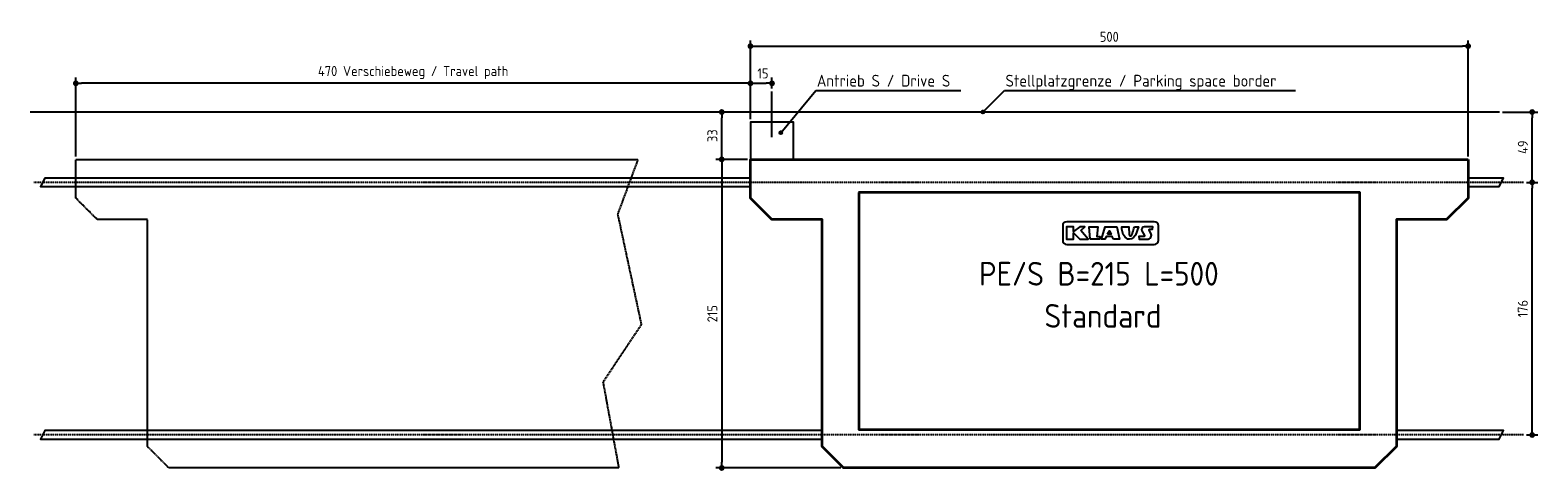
# Model space of a CAD drawing. Header units: millimetres. Extents: x -5168 to 5336, y -2500 to 570.
import ezdxf

# ---------------------------------------------------------------- set-up
doc = ezdxf.new("R2010")
doc.units = ezdxf.units.MM
doc.linetypes.add('GEN3', pattern=[6.25, 5, -1.25])
doc.linetypes.add('GEN7', pattern=[15, 10, -2.5, 0, -2.5])
for name, color, linetype in [('3', 6, 'GEN3'), ('4', 3, 'Continuous'), ('5', 3, 'Continuous'), ('7', 4, 'GEN7')]:
    doc.layers.add(name, color=color, linetype=linetype)
doc.layers.add('Sichtbare Kanten(DIN)', color=7, linetype='Continuous', lineweight=35)
doc.styles.get("Standard").update_dxf_attribs({"font": 'ISOCP.SHX'})
doc.dimstyles.new('GEN-ISO$0', dxfattribs={"dimscale": 20, "dimtxt": 3.5, "dimasz": 2, "dimexe": 2, "dimexo": 1, "dimgap": 1.5, "dimtad": 1, "dimdec": 1, "dimlfac": 0.1, "dimdsep": 46, "dimtxsty": 'Standard', "dimblk": 'PUNKT', "dimcen": 2, "dimclrd": 256, "dimclre": 256, "dimclrt": 2, "dimadec": 0, "dimazin": 0, "dimtp": 0.1, "dimtm": 0.1, "dimtfac": 0.71, "dimtdec": 1, "dimtmove": 2, "dimatfit": 3, "dimldrblk": 'PUNKT', "dimfxl": 1, "dimtolj": 1, "dimarcsym": 0})

# ---------------------------------------------------------------- blocks, each defined once
blk = doc.blocks.new('PUNKT')
at = {"layer": '4', "color": 0, "linetype": 'ByBlock'}
blk.add_line((-0.5, 0), (-1, 0), dxfattribs=at)
at = {"layer": '4', "color": 0, "linetype": 'ByBlock', "const_width": 0.5}
blk.add_lwpolyline([(-0.25, 0, 1), (0.25, 0, 1)], format="xyb", close=True, dxfattribs=at)
blk = doc.blocks.new('*D3')
at = {"layer": '5', "lineweight": -2, "transparency": 16777216}
for p, q in [((5256, -490), (5336, -490)), ((5296, -2210), (5296, -530)), ((5256, -2250), (5336, -2250))]:
    blk.add_line(p, q, dxfattribs=at)
at = {"layer": 'DEFPOINTS', "color": 0, "transparency": 16777216}
for p in [(5236, -490), (5296, -490), (5236, -2250)]:
    blk.add_point(p, dxfattribs=at)
at = {"layer": '5', "lineweight": -2, "transparency": 16777216, "xscale": 40, "yscale": 40, "zscale": 40}
for p, rotation in [((5296, -490), 90), ((5296, -2250), 270)]:
    blk.add_blockref('PUNKT', p, dxfattribs=dict(at, rotation=rotation))
at = {"layer": '5', "color": 2, "transparency": 16777216, "insert": (5231, -1370), "char_height": 70, "attachment_point": 5, "rotation": 90}
blk.add_mtext('\\A1;176', dxfattribs=at)
blk = doc.blocks.new('*D4')
at = {"layer": '5', "lineweight": -2, "transparency": 16777216}
for p, q in [((-170, -330), (-390, -330)), ((-350, -370), (-350, -2440)), ((479, -2480), (-390, -2480))]:
    blk.add_line(p, q, dxfattribs=at)
at = {"layer": 'DEFPOINTS', "color": 0, "transparency": 16777216}
for p in [(-150, -330), (-350, -2480), (499, -2480)]:
    blk.add_point(p, dxfattribs=at)
at = {"layer": '5', "lineweight": -2, "transparency": 16777216, "xscale": 40, "yscale": 40, "zscale": 40}
for p, rotation in [((-350, -330), 90), ((-350, -2480), 270)]:
    blk.add_blockref('PUNKT', p, dxfattribs=dict(at, rotation=rotation))
at = {"layer": '5', "color": 2, "transparency": 16777216, "insert": (-415, -1405), "char_height": 70, "attachment_point": 5, "rotation": 90}
blk.add_mtext('\\A1;215', dxfattribs=at)
blk = doc.blocks.new('*D5')
at = {"layer": '5', "lineweight": -2, "transparency": 16777216}
for p, q in [((5089, 0), (5336, 0)), ((5296, -450), (5296, -40)), ((5256, -490), (5336, -490))]:
    blk.add_line(p, q, dxfattribs=at)
at = {"layer": 'DEFPOINTS', "color": 0, "transparency": 16777216}
for p in [(5069, 0), (5296, 0), (5236, -490)]:
    blk.add_point(p, dxfattribs=at)
at = {"layer": '5', "lineweight": -2, "transparency": 16777216, "xscale": 40, "yscale": 40, "zscale": 40}
for p, rotation in [((5296, 0), 90), ((5296, -490), 270)]:
    blk.add_blockref('PUNKT', p, dxfattribs=dict(at, rotation=rotation))
at = {"layer": '5', "color": 2, "transparency": 16777216, "insert": (5231, -245), "char_height": 70, "attachment_point": 5, "rotation": 90}
blk.add_mtext('\\A1;49', dxfattribs=at)
blk = doc.blocks.new('*D6')
at = {"layer": '5', "lineweight": -2, "transparency": 16777216}
for p, q in [((-20, 0), (-390, 0)), ((-350, -290), (-350, -40)), ((-170, -330), (-390, -330))]:
    blk.add_line(p, q, dxfattribs=at)
at = {"layer": 'DEFPOINTS', "color": 0, "transparency": 16777216}
for p in [(-350, 0), (0, 0), (-150, -330)]:
    blk.add_point(p, dxfattribs=at)
at = {"layer": '5', "lineweight": -2, "transparency": 16777216, "xscale": 40, "yscale": 40, "zscale": 40}
for p, rotation in [((-350, 0), 90), ((-350, -330), 270)]:
    blk.add_blockref('PUNKT', p, dxfattribs=dict(at, rotation=rotation))
at = {"layer": '5', "color": 2, "transparency": 16777216, "insert": (-415, -165), "char_height": 70, "attachment_point": 5, "rotation": 90}
blk.add_mtext('\\A1;33', dxfattribs=at)
blk = doc.blocks.new('*D7')
at = {"layer": '5', "lineweight": -2, "transparency": 16777216}
for p, q in [((-150, -50), (-150, 240)), ((0, 164), (0, 240)), ((-110, 200), (-40, 200))]:
    blk.add_line(p, q, dxfattribs=at)
at = {"layer": 'DEFPOINTS', "color": 0, "transparency": 16777216}
for p in [(0, 200), (0, 144), (-150, -70)]:
    blk.add_point(p, dxfattribs=at)
at = {"layer": '5', "lineweight": -2, "transparency": 16777216, "xscale": 40, "yscale": 40, "zscale": 40, "rotation": 180}
blk.add_blockref('PUNKT', (-150, 200), dxfattribs=at)
at = {"layer": '5', "lineweight": -2, "transparency": 16777216, "xscale": 40, "yscale": 40, "zscale": 40}
blk.add_blockref('PUNKT', (0, 200), dxfattribs=at)
at = {"layer": '5', "color": 2, "transparency": 16777216, "insert": (-63, 269), "char_height": 70, "attachment_point": 5}
blk.add_mtext('\\A1;15', dxfattribs=at)
blk = doc.blocks.new('*D8')
at = {"layer": '5', "lineweight": -2, "transparency": 16777216}
for p, q in [((-4850, -310), (-4850, 240)), ((-150, -50), (-150, 240)), ((-190, 200), (-4810, 200))]:
    blk.add_line(p, q, dxfattribs=at)
at = {"layer": 'DEFPOINTS', "color": 0, "transparency": 16777216}
for p in [(-4850, 200), (-150, -70), (-4850, -330)]:
    blk.add_point(p, dxfattribs=at)
at = {"layer": '5', "lineweight": -2, "transparency": 16777216, "xscale": 40, "yscale": 40, "zscale": 40, "rotation": 180}
blk.add_blockref('PUNKT', (-4850, 200), dxfattribs=at)
at = {"layer": '5', "lineweight": -2, "transparency": 16777216, "xscale": 40, "yscale": 40, "zscale": 40}
blk.add_blockref('PUNKT', (-150, 200), dxfattribs=at)
at = {"layer": '5', "color": 2, "transparency": 16777216, "insert": (-2500, 275), "char_height": 70, "attachment_point": 5}
blk.add_mtext('\\A1;470 Verschiebeweg / Travel path', dxfattribs=at)
blk = doc.blocks.new('*D9')
at = {"layer": '5', "lineweight": -2, "transparency": 16777216}
for p, q in [((-150, -50), (-150, 499)), ((-110, 459), (4810, 459)), ((4850, -310), (4850, 499))]:
    blk.add_line(p, q, dxfattribs=at)
at = {"layer": 'DEFPOINTS', "color": 0, "transparency": 16777216}
for p in [(4850, 459), (-150, -70), (4850, -330)]:
    blk.add_point(p, dxfattribs=at)
at = {"layer": '5', "lineweight": -2, "transparency": 16777216, "xscale": 40, "yscale": 40, "zscale": 40, "rotation": 180}
blk.add_blockref('PUNKT', (-150, 459), dxfattribs=at)
at = {"layer": '5', "lineweight": -2, "transparency": 16777216, "xscale": 40, "yscale": 40, "zscale": 40}
blk.add_blockref('PUNKT', (4850, 459), dxfattribs=at)
at = {"layer": '5', "color": 2, "transparency": 16777216, "insert": (2350, 524), "char_height": 70, "attachment_point": 5}
blk.add_mtext('\\A1;500', dxfattribs=at)

msp = doc.modelspace()

# ---------------------------------------------------------------- hatches: boundary and pattern name
h = msp.add_hatch(color=256)
edge = h.paths.add_edge_path()
edge.add_arc((1468.337, 0), 10, 11.4591559, 224.986051)
edge.add_arc((1468.337, 0), 10, 224.986051, 371.4591559)
h = msp.add_hatch(color=256)
edge = h.paths.add_edge_path()
edge.add_arc((62.322, -144.466), 10, 11.4591559, 224.986051)
edge.add_arc((62.322, -144.466), 10, 224.986051, 371.4591559)

# ---------------------------------------------------------------- linework, layer by layer
for p, q in [((0, -174.614), (0, 143.502)), ((62.322, -144.466), (305.38, 148.853)), ((305.38, 148.853), (1316.565, 148.853)), ((1468.337, 0), (1619.532, 148.853)), ((1619.532, 148.853), (3646.804, 148.853)), ((5068.832, 0), (-5168.032, 0))]:
    msp.add_line(p, q)
for points in [[(-150, -330), (150, -330), (150, -70), (-150, -70)], [(2151.842, -826.436), (2180.134, -800.967), (2144.463, -800.967), (2100.329, -833.37), (2100.329, -800.967), (2051.727, -800.967), (2052.305, -886.608), (2100.329, -886.608), (2100.329, -840.892), (2144.335, -886.608), (2202.757, -886.608)], [(2216.161, -886.886), (2210.906, -800.967), (2269.702, -800.967), (2264.097, -866.344), (2284.93, -866.932), (2281.713, -886.886)], [(2378.502, -886.886), (2370.014, -866.344), (2330.662, -866.344), (2320.073, -886.886), (2296.518, -886.886), (2320.813, -800.967), (2401.916, -800.967), (2421.659, -886.886)], [(2337.117, -851.513), (2351.494, -828.166), (2364.011, -851.513)], [(2524.925, -800.967), (2553.163, -800.967), (2533.245, -857.077), (2518.545, -875.041), (2503.845, -883.786), (2491.684, -886.168), (2478.016, -885.124), (2460.053, -872.805), (2447.149, -852.623), (2441.203, -834.382), (2438.251, -816.859), (2436.715, -800.967), (2486.94, -800.967), (2489.227, -853.047), (2489.967, -857.864), (2490.412, -858.885), (2490.879, -859.851), (2491.299, -860.612), (2491.684, -861.2), (2492.046, -861.649), (2492.396, -861.992), (2492.746, -862.261), (2493.108, -862.488), (2493.491, -862.702), (2493.892, -862.905), (2494.306, -863.094), (2494.728, -863.266), (2495.154, -863.42), (2495.578, -863.551), (2495.995, -863.658), (2496.402, -863.737), (2496.792, -863.786), (2497.17, -863.809), (2497.536, -863.809), (2497.893, -863.789), (2498.245, -863.752), (2498.594, -863.703), (2498.942, -863.645), (2499.292, -863.582), (2499.646, -863.515), (2500.003, -863.443), (2500.359, -863.363), (2500.712, -863.273), (2501.059, -863.169), (2501.398, -863.048), (2501.727, -862.907), (2502.041, -862.744), (2502.341, -862.556), (2502.628, -862.346), (2502.904, -862.117), (2503.174, -861.872), (2503.441, -861.614), (2503.707, -861.346), (2503.976, -861.072), (2504.251, -860.794), (2504.537, -860.504), (2504.853, -860.145), (2505.218, -859.647), (2505.651, -858.942), (2506.174, -857.96), (2506.806, -856.633), (2507.568, -854.891), (2508.478, -852.665), (2509.56, -849.87), (2510.848, -846.358), (2512.378, -841.963), (2514.186, -836.519), (2516.308, -829.863), (2518.781, -821.829), (2521.641, -812.252)]]:
    msp.add_lwpolyline(points, close=True)
for points in [[(-149.644, -460), (-5066.102, -460), (-5096.102, -520), (-149.644, -520)], [(4850.356, -520), (5065.585, -520), (5095.585, -460), (4850.356, -460)], [(2489.967, -857.864), (2489.888, -857.681)], [(349.356, -2220), (-5066.102, -2220), (-5096.102, -2280), (349.356, -2280)], [(4351.356, -2280), (5065.585, -2280), (5095.585, -2220), (4351.356, -2220)]]:
    msp.add_lwpolyline(points)
for points in [[(2054.017, -922.111), (2663.382, -922.111, 0.414213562), (2692.182, -893.311), (2692.182, -793.237, 0.414213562), (2663.382, -764.437), (2054.017, -764.437, 0.414213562), (2025.217, -793.237), (2025.217, -893.311, 0.414213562)], [(2639.405, -844.247), (2627.906, -823.26, -0.569920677), (2631.852, -816.598), (2651.839, -816.598), (2652.915, -800.967), (2593.35, -800.967, 0.562128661), (2577.364, -827.242), (2594.5, -860.347, -0.562128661), (2590.504, -866.915), (2556.905, -866.915), (2557.505, -883.133), (2557.644, -886.886), (2614.148, -886.886, 0.569920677)]]:
    msp.add_lwpolyline(points, format="xyb", close=True)
for centre in [(1468.337, 0), (62.322, -144.466)]:
    msp.add_circle(centre, 10)
at = {"layer": '3'}
msp.add_lwpolyline([(-910.545, -1480.637), (-1177.504, -1880.846), (-1067.58, -2480), (-4201, -2480), (-4351, -2330), (-4351, -749.487), (-4700, -749.487), (-4850, -599.487), (-4850, -330), (-934.101, -330), (-1075.431, -711.609)], close=True, dxfattribs=at)
at = {"layer": '7'}
for p, q in [((5235.841, -490), (-5141.666, -490)), ((5235.841, -2250), (-5141.666, -2250))]:
    msp.add_line(p, q, dxfattribs=at)
at = {"layer": 'Sichtbare Kanten(DIN)'}
msp.add_lwpolyline([(4850, -330), (4850, -599.487), (4700, -749.487), (4351, -749.487), (4351, -2330), (4201, -2480), (499, -2480), (349, -2330), (349, -749.487), (0, -749.487), (-150, -599.487), (-150, -330)], close=True, dxfattribs=at)
msp.add_lwpolyline([(604, -561.819), (604, -2211.819), (4096, -2211.819), (4096, -561.819), (603.746, -561.819)], dxfattribs=at)

# ---------------------------------------------------------------- texts
for s, height, p in [('Antrieb S / Drive S', 82.5, (312.728, 177.045)), ('Stellplatzgrenze / Parking space border', 82.5, (1626.88, 177.045)), ('PE/S B=215 L=500', 165, (1442.759, -1209.201)), ('Standard', 165, (1898.299, -1502.93))]:
    msp.add_text(s, height=height).set_placement(p)

# ---------------------------------------------------------------- dimensions: what is measured, and where the dimension line sits
at = {"layer": '5'}
dim = msp.add_linear_dim(base=(-4850, 200), p1=(-150, -70), p2=(-4850, -330), text='<> Verschiebeweg / Travel path', dimstyle='GEN-ISO$0', override={"dimdec": 2, "dimtdec": 0}, dxfattribs=at)
dim.commit()
dim.dimension.update_dxf_attribs({"geometry": '*D8', "text_midpoint": (-2500, 274.931)})
dim = msp.add_linear_dim(base=(4850, 459.497), p1=(-150, -70), p2=(4850, -330), dimstyle='GEN-ISO$0', override={"dimdec": 2, "dimtdec": 0}, dxfattribs=at)
dim.commit()
dim.dimension.update_dxf_attribs({"geometry": '*D9', "text_midpoint": (2350, 524.497)})
dim = msp.add_linear_dim(base=(0, 199.987), p1=(-150, -70), p2=(0, 143.502), dimstyle='GEN-ISO$0', override={"dimdec": 2, "dimtdec": 0}, dxfattribs=at)
dim.commit()
dim.dimension.update_dxf_attribs({"geometry": '*D7', "text_midpoint": (-63.272, 268.915), "dimtype": 160})
for base, p1, p2, picture, middle in [((-350, 0), (-150, -330), (0.356, 0), '*D6', (-415, -165)), ((5295.585, 0), (5235.841, -490), (5068.832, 0), '*D5', (5230.585, -245)), ((-350, -2480), (-150, -330), (499, -2480), '*D4', (-415.007, -1405)), ((5295.585, -490), (5235.841, -2250), (5235.841, -490), '*D3', (5230.585, -1370))]:
    dim = msp.add_linear_dim(base=base, p1=p1, p2=p2, angle=90, dimstyle='GEN-ISO$0', override={"dimdec": 2, "dimtdec": 0}, dxfattribs=at)
    dim.commit()
    dim.dimension.update_dxf_attribs({"geometry": picture, "text_midpoint": middle})

doc.saveas('drawing.dxf')
